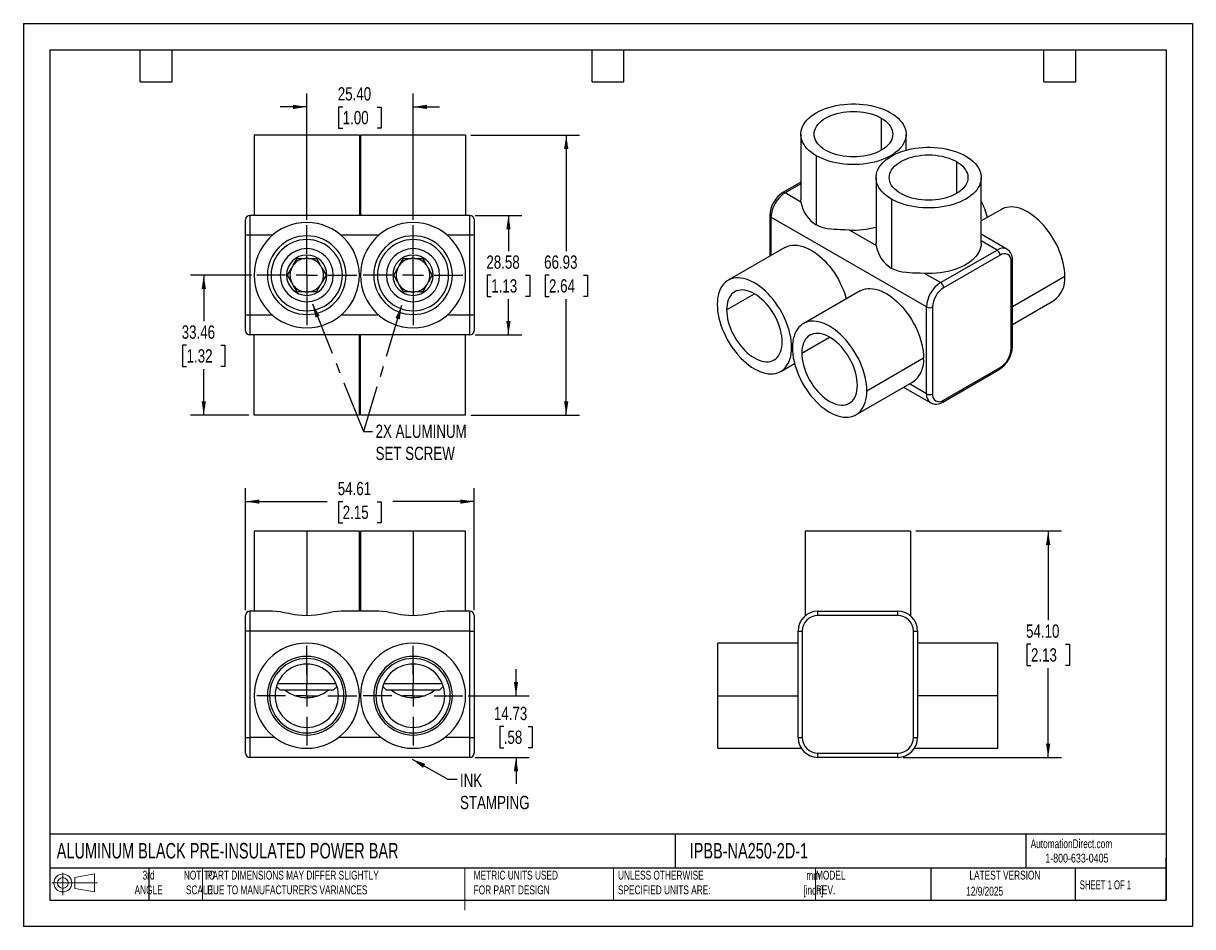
# Model space of a CAD drawing. Header units: millimetres. Extents: x 0 to 279, y 0 to 216.
import ezdxf

# ---------------------------------------------------------------- set-up
doc = ezdxf.new("R2010")
doc.units = ezdxf.units.MM
doc.linetypes.add('CENTERX2', pattern=[20.32, 12.7, -2.54, 2.54, -2.54])
doc.layers.add('CENTER', color=40, linetype='CENTERX2')
doc.layers.add('SLD-DEFPOINTS', color=7, linetype='Continuous')
doc.layers.add('DIMENSIONS', color=140, linetype='Continuous', lineweight=25)
doc.layers.add('TEXT', color=140, linetype='Continuous', lineweight=25)
doc.styles.add('SLDTEXTSTYLE0', font='TXT', dxfattribs={"width": 0.7})
doc.styles.add('SLDTEXTSTYLE1', font='TXT', dxfattribs={"width": 0.65})
doc.styles.add('SLDTEXTSTYLE2', font='TXT', dxfattribs={"width": 0.75})
doc.dimstyles.new('SLDDIMSTYLE0', dxfattribs={"dimtxt": 3.175, "dimasz": 3.302, "dimexe": 0, "dimexo": 0.0625, "dimgap": 0.79375, "dimtad": 0, "dimtih": 1, "dimtoh": 1, "dimrnd": 1e-09, "dimzin": 12, "dimdsep": 46, "dimtxsty": 'SLDTEXTSTYLE2', "dimsah": 1, "dimcen": 0.09, "dimadec": 0, "dimazin": 3, "dimtfac": 1, "dimtmove": 0, "dimatfit": 0, "dimfxl": 0, "dimfrac": 2, "dimtolj": 1, "dimtzin": 12, "dimarcsym": 0})
doc.dimstyles.new('SLDDIMSTYLE1', dxfattribs={"dimtxt": 3.175, "dimasz": 3.302, "dimexe": 0, "dimexo": 0.0625, "dimgap": 0.79375, "dimtad": 0, "dimtih": 1, "dimtoh": 1, "dimrnd": 1e-09, "dimzin": 12, "dimdsep": 46, "dimtxsty": 'SLDTEXTSTYLE2', "dimsah": 1, "dimcen": 0.09, "dimadec": 0, "dimazin": 3, "dimtfac": 1, "dimtofl": 0, "dimtmove": 0, "dimatfit": 3, "dimfxl": 0, "dimfrac": 2, "dimtolj": 1, "dimtzin": 12, "dimarcsym": 0})
doc.dimstyles.new('SLDDIMSTYLE2', dxfattribs={"dimtxt": 0.18, "dimasz": 3.302, "dimexe": 0, "dimexo": 0.0625, "dimgap": 0, "dimtad": 0, "dimtih": 1, "dimtoh": 1, "dimdec": 0, "dimrnd": 1e-09, "dimzin": 0, "dimdsep": 46, "dimtxsty": 'Standard', "dimsah": 1, "dimcen": 0.09, "dimadec": 0, "dimazin": 0, "dimtfac": 3.302, "dimtdec": 0, "dimtofl": 0, "dimtmove": 0, "dimatfit": 3, "dimfxl": 0, "dimfrac": 2, "dimtolj": 1, "dimtzin": 0, "dimarcsym": 0})
doc.dimstyles.new('SLDDIMSTYLE3', dxfattribs={"dimtxt": 3.175, "dimasz": 3.302, "dimexe": 0, "dimexo": 0.0625, "dimgap": 0.79375, "dimtad": 0, "dimtih": 1, "dimtoh": 1, "dimrnd": 1e-09, "dimzin": 4, "dimdsep": 46, "dimtxsty": 'SLDTEXTSTYLE2', "dimsah": 1, "dimcen": 0.09, "dimadec": 0, "dimazin": 1, "dimtfac": 1, "dimtmove": 0, "dimatfit": 0, "dimfxl": 0, "dimfrac": 2, "dimtolj": 1, "dimtzin": 12, "dimarcsym": 0})
doc.dimstyles.new('SLDDIMSTYLE4', dxfattribs={"dimtxt": 3.175, "dimasz": 3.302, "dimexe": 0, "dimexo": 0.0625, "dimgap": 0.79375, "dimtad": 0, "dimtih": 1, "dimtoh": 1, "dimrnd": 1e-09, "dimzin": 4, "dimdsep": 46, "dimtxsty": 'SLDTEXTSTYLE2', "dimsah": 1, "dimcen": 0.09, "dimadec": 0, "dimazin": 1, "dimtfac": 1, "dimtofl": 0, "dimtmove": 0, "dimatfit": 3, "dimfxl": 0, "dimfrac": 2, "dimtolj": 1, "dimtzin": 12, "dimarcsym": 0})

# ---------------------------------------------------------------- blocks, each defined once
blk = doc.blocks.new('Block11')
at = {"color": 7, "linetype": 'Continuous', "lineweight": 18}
for p, q in [((0, 2.88), (10.87, 2.88)), ((2.59, 5.31), (2.59, 0)), ((5.48, 4.17), (10.18, 5.03)), ((5.48, 1.6), (5.48, 4.17)), ((10.18, 5.03), (10.18, 0.73)), ((5.48, 1.6), (10.18, 0.73))]:
    blk.add_line(p, q, dxfattribs=at)
for radius in [2.15, 1.29]:
    blk.add_circle((2.59, 2.88), radius, dxfattribs=at)
blk = doc.blocks.new('Block12')
at = {"layer": 'SLD-DEFPOINTS'}
blk.add_blockref('Block11', (0, 0), dxfattribs=at)
blk = doc.blocks.new('_D')
at = {"layer": 'DIMENSIONS'}
for p, q in [((117.72, 55.2), (117.72, 61.55)), ((106.32, 55.2), (120.89, 55.2)), ((114.79, 47.81), (113.82, 47.81)), ((113.82, 47.81), (113.82, 42.77)), ((120.65, 47.81), (121.62, 47.81)), ((121.62, 47.81), (121.62, 42.77)), ((113.82, 42.77), (114.79, 42.77)), ((121.62, 42.77), (120.65, 42.77)), ((107.97, 40.46), (120.89, 40.46)), ((117.72, 40.46), (117.72, 34.11))]:
    blk.add_line(p, q, dxfattribs=at)
for points in [[(117.72, 55.2), (118.23, 58.5), (117.21, 58.5)], [(117.72, 40.46), (117.21, 37.16), (118.23, 37.16)]]:
    blk.add_solid(points, dxfattribs=at)
at = {"layer": 'DIMENSIONS', "char_height": 3.175, "attachment_point": 1, "style": 'SLDTEXTSTYLE2'}
for s, insert in [('14.73', (112.44, 52.54)), ('.58', (114.79, 46.86))]:
    blk.add_mtext(s, dxfattribs=dict(at, insert=insert))
blk = doc.blocks.new('_D_1')
at = {"layer": 'DIMENSIONS'}
for p, q in [((53.11, 75.64), (53.11, 104.77)), ((107.72, 75.64), (107.72, 104.77)), ((53.11, 101.6), (72.56, 101.6)), ((76.31, 101.57), (75.34, 101.57)), ((75.34, 101.57), (75.34, 96.53)), ((84.52, 101.57), (85.49, 101.57)), ((85.49, 101.57), (85.49, 96.53)), ((107.72, 101.6), (88.27, 101.6)), ((75.34, 96.53), (76.31, 96.53)), ((85.49, 96.53), (84.52, 96.53))]:
    blk.add_line(p, q, dxfattribs=at)
for points in [[(53.11, 101.6), (56.41, 101.09), (56.41, 102.1)], [(107.72, 101.6), (104.42, 102.1), (104.42, 101.09)]]:
    blk.add_solid(points, dxfattribs=at)
at = {"layer": 'DIMENSIONS', "char_height": 3.175, "attachment_point": 1, "style": 'SLDTEXTSTYLE2'}
for s, insert in [('54.61', (75.13, 106.31)), ('2.15', (76.31, 100.62))]:
    blk.add_mtext(s, dxfattribs=dict(at, insert=insert))
blk = doc.blocks.new('SW_CENTERMARKSYMBOL_0')
at = {"layer": 'CENTER', "color": 0}
for p, q in [((0, 5.08), (0, 11.938)), ((-5.08, 0), (-11.938, 0)), ((0, 0), (-2.54, 0)), ((0, 0), (0, 2.54)), ((0, 0), (0, -2.54)), ((0, 0), (2.54, 0)), ((5.08, 0), (11.938, 0)), ((0, -5.08), (0, -11.938))]:
    blk.add_line(p, q, dxfattribs=at)
blk = doc.blocks.new('SW_CENTERMARKSYMBOL_1')
at = {"layer": 'CENTER', "color": 0}
for p, q in [((0, 5.08), (0, 11.938)), ((-5.08, 0), (-11.938, 0)), ((0, 0), (-2.54, 0)), ((0, 0), (0, 2.54)), ((0, 0), (0, -2.54)), ((0, 0), (2.54, 0)), ((5.08, 0), (11.938, 0)), ((0, -5.08), (0, -11.938))]:
    blk.add_line(p, q, dxfattribs=at)
blk = doc.blocks.new('_D_2')
at = {"layer": 'DIMENSIONS'}
for p, q in [((107.97, 170), (119.09, 170)), ((115.91, 170), (115.91, 161.43)), ((111.81, 155.69), (110.84, 155.69)), ((110.84, 155.69), (110.84, 150.65)), ((120.02, 155.69), (120.99, 155.69)), ((120.99, 155.69), (120.99, 150.65)), ((110.84, 150.65), (111.81, 150.65)), ((115.91, 141.43), (115.91, 150.01)), ((120.99, 150.65), (120.02, 150.65)), ((107.97, 141.43), (119.09, 141.43))]:
    blk.add_line(p, q, dxfattribs=at)
for points in [[(115.91, 170), (115.41, 166.7), (116.42, 166.7)], [(115.91, 141.43), (116.42, 144.73), (115.41, 144.73)]]:
    blk.add_solid(points, dxfattribs=at)
at = {"layer": 'DIMENSIONS', "char_height": 3.175, "attachment_point": 1, "style": 'SLDTEXTSTYLE2'}
for s, insert in [('28.58', (110.64, 160.43)), ('1.13', (111.81, 154.74))]:
    blk.add_mtext(s, dxfattribs=dict(at, insert=insert))
blk = doc.blocks.new('_D_3')
at = {"layer": 'DIMENSIONS'}
for p, q in [((67.71, 168.92), (67.71, 199.11)), ((93.11, 168.92), (93.11, 199.11)), ((67.71, 195.94), (61.36, 195.94)), ((76.31, 195.91), (75.34, 195.91)), ((75.34, 195.91), (75.34, 190.87)), ((84.52, 195.91), (85.49, 195.91)), ((85.49, 195.91), (85.49, 190.87)), ((93.11, 195.94), (99.46, 195.94)), ((75.34, 190.87), (76.31, 190.87)), ((85.49, 190.87), (84.52, 190.87))]:
    blk.add_line(p, q, dxfattribs=at)
for points in [[(67.71, 195.94), (64.41, 196.45), (64.41, 195.43)], [(93.11, 195.94), (96.42, 195.43), (96.42, 196.45)]]:
    blk.add_solid(points, dxfattribs=at)
at = {"layer": 'DIMENSIONS', "char_height": 3.175, "attachment_point": 1, "style": 'SLDTEXTSTYLE2'}
for s, insert in [('25.40', (75.13, 200.65)), ('1.00', (76.31, 194.97))]:
    blk.add_mtext(s, dxfattribs=dict(at, insert=insert))
blk = doc.blocks.new('_D_4')
at = {"layer": 'DIMENSIONS'}
for p, q in [((54.51, 155.72), (39.93, 155.72)), ((43.11, 155.72), (43.11, 144.69)), ((39, 138.96), (38.04, 138.96)), ((38.04, 138.96), (38.04, 133.92)), ((47.21, 138.96), (48.18, 138.96)), ((48.18, 138.96), (48.18, 133.92)), ((38.04, 133.92), (39, 133.92)), ((43.11, 122.25), (43.11, 133.27)), ((48.18, 133.92), (47.21, 133.92)), ((53.87, 122.25), (39.93, 122.25))]:
    blk.add_line(p, q, dxfattribs=at)
for points in [[(43.11, 155.72), (42.6, 152.41), (43.62, 152.41)], [(43.11, 122.25), (43.62, 125.55), (42.6, 125.55)]]:
    blk.add_solid(points, dxfattribs=at)
at = {"layer": 'DIMENSIONS', "char_height": 3.175, "attachment_point": 1, "style": 'SLDTEXTSTYLE2'}
for s, insert in [('33.46', (37.83, 143.7)), ('1.32', (39, 138.01))]:
    blk.add_mtext(s, dxfattribs=dict(at, insert=insert))
blk = doc.blocks.new('_D_5')
at = {"layer": 'DIMENSIONS'}
for p, q in [((106.96, 189.18), (132.89, 189.18)), ((129.72, 189.18), (129.72, 161.43)), ((125.61, 155.69), (124.65, 155.69)), ((124.65, 155.69), (124.65, 150.65)), ((133.82, 155.69), (134.79, 155.69)), ((134.79, 155.69), (134.79, 150.65)), ((124.65, 150.65), (125.61, 150.65)), ((129.72, 122.25), (129.72, 150.01)), ((134.79, 150.65), (133.82, 150.65)), ((106.96, 122.25), (132.89, 122.25))]:
    blk.add_line(p, q, dxfattribs=at)
for points in [[(129.72, 189.18), (129.21, 185.88), (130.23, 185.88)], [(129.72, 122.25), (130.23, 125.55), (129.21, 125.55)]]:
    blk.add_solid(points, dxfattribs=at)
at = {"layer": 'DIMENSIONS', "char_height": 3.175, "attachment_point": 1, "style": 'SLDTEXTSTYLE2'}
for s, insert in [('66.93', (124.44, 160.43)), ('2.64', (125.61, 154.74))]:
    blk.add_mtext(s, dxfattribs=dict(at, insert=insert))
blk = doc.blocks.new('SW_CENTERMARKSYMBOL_2')
at = {"layer": 'CENTER', "color": 0}
for p, q in [((0, 5.08), (0, 11.938)), ((-5.08, 0), (-11.938, 0)), ((0, 0), (-2.54, 0)), ((0, 0), (0, 2.54)), ((0, 0), (0, -2.54)), ((0, 0), (2.54, 0)), ((5.08, 0), (11.938, 0)), ((0, -5.08), (0, -11.938))]:
    blk.add_line(p, q, dxfattribs=at)
blk = doc.blocks.new('SW_CENTERMARKSYMBOL_3')
at = {"layer": 'CENTER', "color": 0}
for p, q in [((0, 5.08), (0, 11.938)), ((-5.08, 0), (-11.938, 0)), ((0, 0), (-2.54, 0)), ((0, 0), (0, 2.54)), ((0, 0), (0, -2.54)), ((0, 0), (2.54, 0)), ((5.08, 0), (11.938, 0)), ((0, -5.08), (0, -11.938))]:
    blk.add_line(p, q, dxfattribs=at)
blk = doc.blocks.new('_D_6')
at = {"layer": 'DIMENSIONS'}
for p, q in [((213.25, 94.57), (248.06, 94.57)), ((244.88, 94.57), (244.88, 73.23)), ((240.78, 67.49), (239.81, 67.49)), ((239.81, 67.49), (239.81, 62.45)), ((248.99, 67.49), (249.95, 67.49)), ((249.95, 67.49), (249.95, 62.45)), ((239.81, 62.45), (240.78, 62.45)), ((244.88, 40.46), (244.88, 61.81)), ((249.95, 62.45), (248.99, 62.45)), ((210.21, 40.46), (248.06, 40.46))]:
    blk.add_line(p, q, dxfattribs=at)
for points in [[(244.88, 94.57), (244.37, 91.26), (245.39, 91.26)], [(244.88, 40.46), (245.39, 43.77), (244.37, 43.77)]]:
    blk.add_solid(points, dxfattribs=at)
at = {"layer": 'DIMENSIONS', "char_height": 3.175, "attachment_point": 1, "style": 'SLDTEXTSTYLE2'}
for s, insert in [('54.10', (239.6, 72.23)), ('2.13', (240.78, 66.54))]:
    blk.add_mtext(s, dxfattribs=dict(at, insert=insert))

msp = doc.modelspace()

# ---------------------------------------------------------------- linework, layer by layer
at = {"color": 7, "linetype": 'Continuous'}
for p, q in [((0.002, 215.903), (0.002, 0.003)), ((0.002, 215.903), (279.402, 215.903)), ((279.402, 215.903), (279.402, 0.003)), ((279.402, 0.003), (0.002, 0.003))]:
    msp.add_line(p, q, dxfattribs=at)
for p, q in [((205.003, 193.242), (205.003, 185.57)), ((55.14, 189.181), (55.14, 170.004)), ((80.286, 189.181), (55.14, 189.181)), ((80.286, 189.181), (80.286, 170.004)), ((80.54, 189.181), (80.54, 170.004)), ((105.686, 189.181), (80.54, 189.181)), ((105.686, 189.181), (105.686, 170.004)), ((185.785, 189.406), (185.785, 173.747)), ((210.931, 185.596), (210.931, 189.406)), ((189.467, 184.274), (189.467, 167.72)), ((222.964, 182.874), (222.964, 175.201)), ((203.745, 179.038), (203.745, 163.379)), ((228.891, 163.379), (228.891, 179.038)), ((185.785, 177.927), (181.497, 175.451)), ((185.785, 177.583), (182.005, 175.401)), ((185.821, 173.198), (182.005, 175.401)), ((207.428, 173.905), (207.428, 157.351)), ((233.695, 171.44), (228.891, 168.666)), ((53.108, 165.254), (53.108, 168.988)), ((54.124, 170.004), (54.124, 165.254)), ((106.702, 170.004), (54.124, 170.004)), ((106.702, 165.254), (106.702, 170.004)), ((107.718, 168.988), (107.718, 165.254)), ((178.348, 169.999), (178.348, 160.225)), ((215.824, 148.121), (178.646, 169.584)), ((178.646, 169.584), (178.646, 160.397)), ((54.124, 165.254), (53.108, 165.254)), ((53.108, 146.179), (53.108, 165.254)), ((54.124, 165.254), (54.124, 146.179)), ((59.521, 165.254), (54.124, 165.254)), ((84.921, 165.254), (75.905, 165.254)), ((106.702, 165.254), (101.305, 165.254)), ((106.702, 146.179), (106.702, 165.254)), ((107.718, 165.254), (106.702, 165.254)), ((107.718, 165.254), (107.718, 146.179)), ((203.781, 162.83), (197.406, 166.51)), ((235.046, 161.96), (228.891, 165.513)), ((67.713, 163.146), (67.713, 164.225)), ((67.713, 162.066), (67.713, 163.146)), ((93.113, 163.146), (93.113, 164.225)), ((93.113, 162.066), (93.113, 163.146)), ((181.969, 162.316), (168.409, 154.487)), ((232.671, 161.725), (228.891, 163.907)), ((64.485, 158.101), (65.411, 159.704)), ((65.411, 159.704), (67.262, 159.704)), ((67.713, 159.73), (67.713, 160.536)), ((67.713, 155.716), (67.713, 159.73)), ((68.164, 159.704), (70.016, 159.704)), ((70.016, 159.704), (70.941, 158.101)), ((89.885, 158.101), (90.811, 159.704)), ((90.811, 159.704), (92.662, 159.704)), ((93.113, 159.73), (93.113, 160.536)), ((93.113, 155.716), (93.113, 159.73)), ((93.564, 159.704), (95.416, 159.704)), ((95.416, 159.704), (96.341, 158.101)), ((219.183, 153.939), (232.671, 161.725)), ((233.39, 160.481), (219.901, 152.694)), ((236.327, 138.61), (236.327, 159.371)), ((63.108, 155.716), (64.034, 157.32)), ((71.392, 157.32), (72.318, 155.716)), ((88.508, 155.716), (89.434, 157.32)), ((96.792, 157.32), (97.718, 155.716)), ((236.03, 138.195), (236.03, 158.956)), ((64.034, 154.113), (63.108, 155.716)), ((67.713, 155.716), (67.713, 151.703)), ((72.318, 155.716), (71.392, 154.113)), ((89.434, 154.113), (88.508, 155.716)), ((93.113, 155.716), (93.113, 151.703)), ((97.718, 155.716), (96.792, 154.113)), ((219.183, 153.939), (215.367, 156.141)), ((248.872, 155.419), (236.327, 148.177)), ((65.411, 151.729), (64.485, 153.332)), ((67.262, 151.729), (65.411, 151.729)), ((67.713, 151.703), (67.713, 150.897)), ((70.016, 151.729), (68.164, 151.729)), ((70.941, 153.332), (70.016, 151.729)), ((90.811, 151.729), (89.885, 153.332)), ((92.662, 151.729), (90.811, 151.729)), ((93.113, 151.703), (93.113, 150.897)), ((95.416, 151.729), (93.564, 151.729)), ((96.341, 153.332), (95.416, 151.729)), ((168.049, 147.435), (174.696, 151.272)), ((199.929, 151.947), (186.369, 144.119)), ((67.713, 149.366), (67.713, 148.287)), ((67.713, 148.287), (67.713, 147.207)), ((93.113, 149.366), (93.113, 148.287)), ((93.113, 148.287), (93.113, 147.207)), ((215.824, 127.36), (215.824, 148.121)), ((217.261, 148.121), (217.261, 127.36)), ((236.327, 143.924), (246.267, 149.662)), ((54.124, 146.179), (53.108, 146.179)), ((53.108, 142.445), (53.108, 146.179)), ((59.521, 146.179), (54.124, 146.179)), ((54.124, 146.179), (54.124, 141.429)), ((84.921, 146.179), (75.905, 146.179)), ((106.702, 146.179), (101.305, 146.179)), ((106.702, 141.429), (106.702, 146.179)), ((107.718, 146.179), (106.702, 146.179)), ((107.718, 146.179), (107.718, 142.445)), ((106.702, 141.429), (54.124, 141.429)), ((55.14, 122.252), (55.14, 141.429)), ((80.286, 122.252), (80.286, 141.429)), ((80.54, 122.252), (80.54, 141.429)), ((105.686, 122.252), (105.686, 141.429)), ((186.01, 137.066), (192.656, 140.903)), ((183.585, 138.466), (183.767, 138.571)), ((180.981, 132.71), (184.281, 134.615)), ((201.546, 128.098), (215.106, 135.926)), ((219.691, 125.371), (233.179, 133.157)), ((219.901, 125.836), (233.39, 133.622)), ((198.941, 122.341), (212.501, 130.169)), ((210.338, 128.921), (216.808, 125.186)), ((215.824, 127.36), (211.73, 129.724)), ((80.286, 122.252), (55.14, 122.252)), ((105.686, 122.252), (80.54, 122.252)), ((55.14, 94.567), (55.14, 75.39)), ((67.713, 94.567), (55.14, 94.567)), ((67.713, 94.567), (67.713, 74.293)), ((80.286, 94.567), (67.713, 94.567)), ((80.286, 75.39), (80.286, 94.567)), ((80.54, 94.567), (80.54, 75.39)), ((93.113, 94.567), (80.54, 94.567)), ((93.113, 94.567), (93.113, 74.293)), ((105.686, 94.567), (93.113, 94.567)), ((105.686, 75.39), (105.686, 94.567)), ((186.832, 94.567), (186.832, 74.293)), ((211.978, 94.567), (186.832, 94.567)), ((211.978, 94.567), (211.978, 74.293)), ((53.108, 70.64), (53.108, 74.374)), ((54.124, 75.39), (54.124, 70.64)), ((59.521, 75.39), (54.124, 75.39)), ((84.921, 75.39), (75.905, 75.39)), ((106.702, 75.39), (101.305, 75.39)), ((106.702, 70.64), (106.702, 75.39)), ((107.718, 74.374), (107.718, 70.64)), ((189.867, 74.374), (189.867, 75.39)), ((189.867, 75.39), (208.943, 75.39)), ((208.943, 74.374), (189.867, 74.374)), ((208.943, 74.374), (208.943, 75.39)), ((54.124, 70.64), (53.108, 70.64)), ((53.108, 45.214), (53.108, 70.64)), ((54.124, 70.64), (54.124, 45.214)), ((106.702, 70.64), (54.124, 70.64)), ((106.702, 45.214), (106.702, 70.64)), ((106.702, 70.64), (107.718, 70.64)), ((107.718, 70.64), (107.718, 45.214)), ((185.117, 70.64), (186.133, 70.64)), ((185.117, 45.214), (185.117, 70.64)), ((186.133, 70.64), (186.133, 45.214)), ((212.676, 70.64), (213.692, 70.64)), ((212.676, 45.214), (212.676, 70.64)), ((213.692, 70.64), (213.692, 45.214)), ((185.117, 67.77), (165.94, 67.77)), ((165.94, 55.197), (165.94, 67.77)), ((232.869, 67.77), (213.692, 67.77)), ((232.869, 55.197), (232.869, 67.77)), ((67.713, 62.766), (67.713, 58.105)), ((93.113, 62.766), (93.113, 58.105)), ((60.474, 57.407), (61.363, 56.517)), ((60.725, 58.105), (67.713, 58.105)), ((67.713, 56.517), (61.363, 56.517)), ((67.713, 58.105), (74.701, 58.105)), ((67.713, 56.517), (67.713, 58.105)), ((74.063, 56.517), (67.713, 56.517)), ((74.063, 56.517), (74.953, 57.407)), ((85.874, 57.407), (86.763, 56.517)), ((86.125, 58.105), (93.113, 58.105)), ((93.113, 56.517), (86.763, 56.517)), ((93.113, 58.105), (100.101, 58.105)), ((93.113, 56.517), (93.113, 58.105)), ((99.463, 56.517), (93.113, 56.517)), ((99.463, 56.517), (100.353, 57.407)), ((60.144, 55.197), (58.823, 55.197)), ((75.282, 55.197), (76.603, 55.197)), ((85.544, 55.197), (84.223, 55.197)), ((100.682, 55.197), (102.003, 55.197)), ((165.94, 42.624), (165.94, 55.197)), ((165.94, 55.197), (185.117, 55.197)), ((232.869, 55.197), (213.692, 55.197)), ((232.869, 42.624), (232.869, 55.197)), ((53.108, 41.481), (53.108, 45.214)), ((53.108, 45.214), (54.124, 45.214)), ((54.124, 45.214), (54.124, 40.465)), ((60.069, 45.214), (54.124, 45.214)), ((85.469, 45.214), (75.358, 45.214)), ((106.702, 45.214), (100.758, 45.214)), ((106.702, 40.465), (106.702, 45.214)), ((106.702, 45.214), (107.718, 45.214)), ((107.718, 45.214), (107.718, 41.481)), ((185.117, 45.214), (186.133, 45.214)), ((212.676, 45.214), (213.692, 45.214)), ((165.94, 42.624), (185.886, 42.624)), ((212.924, 42.624), (232.869, 42.624)), ((106.702, 40.465), (54.124, 40.465)), ((189.867, 41.481), (208.943, 41.481)), ((189.867, 40.465), (189.867, 41.481)), ((208.943, 40.465), (189.867, 40.465)), ((208.943, 40.465), (208.943, 41.481))]:
    msp.add_line(p, q)
at = {"color": 140, "linetype": 'Continuous', "lineweight": 18}
for p, q in [((42.837, 13.97), (42.837, 6.35)), ((105.484, 13.97), (105.484, 6.35)), ((105.484, 11.592), (105.484, 3.972)), ((140.998, 13.97), (140.998, 6.35)), ((189.301, 13.97), (189.301, 6.35))]:
    msp.add_line(p, q, dxfattribs=at)
at = {"flags": 128}
for points in [[(189.467, 184.274), (188.828, 184.672), (188.241, 185.096), (187.712, 185.544), (187.242, 186.015), (186.834, 186.504), (186.49, 187.009), (186.213, 187.528), (186.004, 188.057), (185.864, 188.593), (185.793, 189.135), (185.793, 189.678), (185.864, 190.219), (186.004, 190.756), (186.213, 191.285), (186.49, 191.803), (186.834, 192.309), (187.242, 192.798), (187.712, 193.268), (188.241, 193.716), (188.828, 194.141), (189.467, 194.538), (190.156, 194.908), (190.892, 195.246), (191.668, 195.552), (192.483, 195.823), (193.33, 196.059), (194.205, 196.257), (195.103, 196.417), (196.02, 196.538), (196.95, 196.619), (197.887, 196.659), (198.828, 196.659), (199.765, 196.619), (200.695, 196.538), (201.612, 196.417), (202.51, 196.257), (203.385, 196.059), (204.233, 195.823), (205.047, 195.552), (205.824, 195.246), (206.559, 194.908), (207.248, 194.538)], [(191.712, 185.57), (191.158, 185.919), (190.659, 186.294), (190.219, 186.693), (189.84, 187.113), (189.526, 187.551), (189.28, 188.002), (189.102, 188.464), (188.995, 188.933), (188.96, 189.406), (188.995, 189.879), (189.102, 190.348), (189.28, 190.81), (189.526, 191.262), (189.84, 191.699), (190.219, 192.119), (190.659, 192.518), (191.158, 192.893), (191.712, 193.242), (192.317, 193.562), (192.967, 193.85), (193.659, 194.105), (194.386, 194.323), (195.143, 194.504), (195.925, 194.647), (196.726, 194.749), (197.539, 194.811), (198.358, 194.831), (199.177, 194.811), (199.99, 194.749), (200.79, 194.647), (201.572, 194.504), (202.329, 194.323), (203.057, 194.105), (203.748, 193.85), (204.399, 193.562), (205.003, 193.242)], [(207.248, 194.538), (207.888, 194.141), (208.474, 193.716), (209.003, 193.268), (209.474, 192.798), (209.882, 192.309), (210.225, 191.803), (210.502, 191.285), (210.711, 190.756), (210.852, 190.219), (210.922, 189.678), (210.922, 189.135), (210.852, 188.593), (210.711, 188.057), (210.502, 187.528), (210.225, 187.009), (209.882, 186.504), (209.474, 186.015), (209.003, 185.544), (208.474, 185.096), (207.888, 184.672), (207.248, 184.274), (206.559, 183.905), (205.824, 183.566), (205.047, 183.26), (204.233, 182.989), (203.385, 182.753), (202.51, 182.555), (201.612, 182.395), (200.695, 182.274), (199.765, 182.194), (198.828, 182.153), (197.887, 182.153), (196.95, 182.194), (196.02, 182.274), (195.103, 182.395), (194.205, 182.555), (193.33, 182.753), (192.483, 182.989), (191.668, 183.26), (190.892, 183.566), (190.156, 183.905), (189.467, 184.274)], [(205.003, 193.242), (205.557, 192.893), (206.056, 192.518), (206.497, 192.119), (206.875, 191.699), (207.189, 191.262), (207.435, 190.81), (207.613, 190.348), (207.72, 189.879), (207.756, 189.406), (207.72, 188.933), (207.613, 188.464), (207.435, 188.002), (207.189, 187.551), (206.875, 187.113), (206.497, 186.693), (206.056, 186.294), (205.557, 185.919), (205.003, 185.57), (204.399, 185.25), (203.748, 184.962), (203.057, 184.708), (202.329, 184.489), (201.572, 184.308), (200.79, 184.166), (199.99, 184.063), (199.177, 184.001), (198.358, 183.981), (197.539, 184.001), (196.726, 184.063), (195.925, 184.166), (195.143, 184.308), (194.386, 184.489), (193.659, 184.708), (192.967, 184.962), (192.317, 185.25), (191.712, 185.57)], [(207.428, 173.905), (206.788, 174.303), (206.202, 174.728), (205.672, 175.176), (205.202, 175.646), (204.794, 176.135), (204.451, 176.64), (204.174, 177.159), (203.964, 177.688), (203.824, 178.225), (203.754, 178.766), (203.754, 179.309), (203.824, 179.85), (203.964, 180.387), (204.174, 180.916), (204.451, 181.435), (204.794, 181.94), (205.202, 182.429), (205.672, 182.899), (206.202, 183.348), (206.788, 183.772), (207.428, 184.17), (208.117, 184.539), (208.852, 184.878), (209.629, 185.183), (210.443, 185.455), (211.29, 185.69), (212.166, 185.889), (213.064, 186.049), (213.981, 186.169), (214.91, 186.25), (215.848, 186.291), (216.788, 186.291), (217.726, 186.25), (218.656, 186.169), (219.572, 186.049), (220.471, 185.889), (221.346, 185.69), (222.193, 185.455), (223.007, 185.183), (223.784, 184.878), (224.519, 184.539), (225.209, 184.17)], [(209.673, 175.201), (209.119, 175.55), (208.62, 175.926), (208.179, 176.325), (207.801, 176.745), (207.487, 177.182), (207.24, 177.634), (207.063, 178.096), (206.956, 178.565), (206.92, 179.038), (206.956, 179.511), (207.063, 179.98), (207.24, 180.442), (207.487, 180.893), (207.801, 181.331), (208.179, 181.75), (208.62, 182.15), (209.119, 182.525), (209.673, 182.874), (210.277, 183.194), (210.928, 183.482), (211.619, 183.736), (212.346, 183.955), (213.104, 184.136), (213.886, 184.278), (214.686, 184.381), (215.499, 184.442), (216.318, 184.463), (217.137, 184.442), (217.95, 184.381), (218.751, 184.278), (219.532, 184.136), (220.29, 183.955), (221.017, 183.736), (221.709, 183.482), (222.359, 183.194), (222.964, 182.874)], [(225.209, 184.17), (225.848, 183.772), (226.434, 183.348), (226.964, 182.899), (227.434, 182.429), (227.842, 181.94), (228.186, 181.435), (228.463, 180.916), (228.672, 180.387), (228.812, 179.85), (228.882, 179.309), (228.882, 178.766), (228.812, 178.225), (228.672, 177.688), (228.463, 177.159), (228.186, 176.64), (227.842, 176.135), (227.434, 175.646), (226.964, 175.176), (226.434, 174.728), (225.848, 174.303), (225.209, 173.905), (224.519, 173.536), (223.784, 173.198), (223.007, 172.892), (222.193, 172.621), (221.346, 172.385), (220.471, 172.187), (219.572, 172.027), (218.656, 171.906), (217.726, 171.825), (216.788, 171.785), (215.848, 171.785), (214.91, 171.825), (213.981, 171.906), (213.064, 172.027), (212.166, 172.187), (211.29, 172.385), (210.443, 172.621), (209.629, 172.892), (208.852, 173.198), (208.117, 173.536), (207.428, 173.905)], [(222.964, 182.874), (223.517, 182.525), (224.017, 182.15), (224.457, 181.75), (224.836, 181.331), (225.149, 180.893), (225.396, 180.442), (225.573, 179.98), (225.68, 179.511), (225.716, 179.038), (225.68, 178.565), (225.573, 178.096), (225.396, 177.634), (225.149, 177.182), (224.836, 176.745), (224.457, 176.325), (224.017, 175.926), (223.517, 175.55), (222.964, 175.201), (222.359, 174.882), (221.709, 174.594), (221.017, 174.339), (220.29, 174.121), (219.532, 173.94), (218.751, 173.797), (217.95, 173.695), (217.137, 173.633), (216.318, 173.612), (215.499, 173.633), (214.686, 173.695), (213.886, 173.797), (213.104, 173.94), (212.346, 174.121), (211.619, 174.339), (210.928, 174.594), (210.277, 174.882), (209.673, 175.201)], [(185.821, 173.198), (185.785, 173.741), (185.785, 173.747)], [(248.872, 155.419), (248.847, 156.2), (248.772, 157.006), (248.649, 157.832), (248.477, 158.673), (248.257, 159.524), (247.991, 160.381), (247.68, 161.239), (247.327, 162.094), (246.932, 162.939), (246.498, 163.771), (246.028, 164.586), (245.524, 165.377), (244.989, 166.142), (244.426, 166.876), (243.839, 167.574), (243.229, 168.232), (242.602, 168.848), (241.959, 169.418), (241.306, 169.938), (240.645, 170.405), (239.981, 170.817), (239.317, 171.172), (238.656, 171.467), (238.003, 171.702), (237.361, 171.874), (236.733, 171.983), (236.124, 172.027), (235.536, 172.008), (234.973, 171.924), (234.438, 171.777), (233.934, 171.568), (233.695, 171.44)], [(197.406, 166.51), (196.308, 166.546), (195.199, 166.573), (194.481, 166.598), (193.785, 166.634), (193.108, 166.688), (192.068, 166.826), (191.119, 167.037), (190.254, 167.333), (189.467, 167.72)], [(181.969, 162.316), (182.208, 162.443), (182.712, 162.653), (183.247, 162.8), (183.81, 162.884), (184.397, 162.903), (185.007, 162.858), (185.634, 162.75), (186.277, 162.578), (186.93, 162.343), (187.59, 162.048), (188.255, 161.693), (188.919, 161.281), (189.58, 160.813), (190.233, 160.294), (190.875, 159.724), (191.503, 159.108), (192.112, 158.45), (192.7, 157.751), (193.263, 157.018), (193.798, 156.253), (194.302, 155.462), (194.772, 154.647), (195.206, 153.815), (195.6, 152.969), (195.954, 152.115), (196.265, 151.257), (196.531, 150.4), (196.629, 150.042)], [(203.781, 162.83), (203.745, 163.373), (203.745, 163.379)], [(228.891, 163.379), (228.857, 162.842), (228.752, 162.302), (228.578, 161.768), (228.335, 161.243), (228.024, 160.73), (227.648, 160.232), (227.208, 159.752), (226.708, 159.291), (226.149, 158.854), (225.535, 158.442), (224.87, 158.058), (224.156, 157.704), (223.399, 157.381), (222.602, 157.092), (221.769, 156.838), (220.906, 156.621), (220.018, 156.442), (219.108, 156.302), (218.183, 156.201), (217.248, 156.141), (216.307, 156.121), (215.367, 156.141)], [(215.367, 156.141), (214.269, 156.177), (213.159, 156.205), (212.442, 156.229), (211.745, 156.266), (211.069, 156.32), (210.029, 156.457), (209.08, 156.669), (208.215, 156.965), (207.428, 157.351)], [(183.585, 138.466), (183.56, 139.248), (183.486, 140.054), (183.362, 140.879), (183.19, 141.72), (182.971, 142.572), (182.705, 143.429), (182.394, 144.287), (182.04, 145.141), (181.645, 145.987), (181.212, 146.819), (180.742, 147.633), (180.238, 148.425), (179.703, 149.19), (179.14, 149.923), (178.552, 150.621), (177.943, 151.28), (177.315, 151.896), (176.673, 152.465), (176.02, 152.985), (175.359, 153.453), (174.695, 153.865), (174.03, 154.22), (173.37, 154.515), (172.716, 154.75), (172.074, 154.922), (171.447, 155.03), (170.837, 155.075), (170.249, 155.056), (169.686, 154.972), (169.152, 154.825), (168.648, 154.615), (168.177, 154.344), (167.744, 154.012), (167.349, 153.622), (166.995, 153.176), (166.685, 152.677), (166.419, 152.127), (166.199, 151.529), (166.027, 150.887), (165.903, 150.204), (165.829, 149.484), (165.804, 148.731)], [(181.34, 139.762), (181.315, 140.446), (181.239, 141.153), (181.114, 141.879), (180.939, 142.618), (180.717, 143.365), (180.45, 144.113), (180.138, 144.858), (179.785, 145.592), (179.394, 146.312), (178.966, 147.011), (178.506, 147.684), (178.017, 148.326), (177.503, 148.932), (176.968, 149.498), (176.415, 150.018), (175.849, 150.49), (175.274, 150.909), (174.695, 151.272), (174.115, 151.578), (173.541, 151.822), (172.975, 152.004), (172.422, 152.122), (171.886, 152.175), (171.372, 152.162), (170.883, 152.085), (170.423, 151.943), (169.996, 151.737), (169.604, 151.47), (169.251, 151.143), (168.94, 150.758), (168.672, 150.319), (168.45, 149.828), (168.276, 149.29), (168.15, 148.709), (168.075, 148.089), (168.049, 147.435)], [(199.929, 151.947), (200.168, 152.075), (200.672, 152.285), (201.207, 152.432), (201.77, 152.515), (202.358, 152.535), (202.967, 152.49), (203.595, 152.381), (204.237, 152.209), (204.89, 151.975), (205.551, 151.68), (206.215, 151.325), (206.88, 150.912), (207.54, 150.445), (208.194, 149.925), (208.836, 149.356), (209.463, 148.74), (210.073, 148.081), (210.661, 147.383), (211.224, 146.65), (211.758, 145.885), (212.262, 145.093), (212.733, 144.279), (213.166, 143.447), (213.561, 142.601), (213.915, 141.747), (214.225, 140.889), (214.491, 140.031), (214.711, 139.18), (214.883, 138.339), (215.006, 137.513), (215.081, 136.708), (215.106, 135.926)], [(165.804, 148.731), (165.829, 147.949), (165.903, 147.143), (166.027, 146.318), (166.199, 145.477), (166.419, 144.625), (166.685, 143.768), (166.995, 142.91), (167.349, 142.056), (167.744, 141.21), (168.177, 140.378), (168.648, 139.564), (169.152, 138.772), (169.686, 138.007), (170.249, 137.274), (170.837, 136.576), (171.447, 135.917), (172.074, 135.301), (172.716, 134.732), (173.37, 134.212), (174.03, 133.744), (174.695, 133.332), (175.359, 132.977), (176.02, 132.682), (176.673, 132.448), (177.315, 132.276), (177.943, 132.167), (178.552, 132.122), (179.14, 132.141), (179.703, 132.225), (180.238, 132.372), (180.742, 132.582), (181.212, 132.853), (181.645, 133.185), (182.04, 133.575), (182.394, 134.021), (182.705, 134.52), (182.971, 135.07), (183.19, 135.668), (183.362, 136.31), (183.486, 136.993), (183.56, 137.713), (183.585, 138.466)], [(168.049, 147.435), (168.075, 146.751), (168.15, 146.044), (168.276, 145.318), (168.45, 144.579), (168.672, 143.832), (168.94, 143.084), (169.251, 142.34), (169.604, 141.605), (169.996, 140.885), (170.423, 140.186), (170.883, 139.513), (171.372, 138.871), (171.886, 138.265), (172.422, 137.7), (172.975, 137.179), (173.541, 136.707), (174.115, 136.288), (174.695, 135.925), (175.274, 135.62), (175.849, 135.375), (176.415, 135.193), (176.968, 135.075), (177.503, 135.022), (178.017, 135.035), (178.506, 135.112), (178.966, 135.254), (179.394, 135.46), (179.785, 135.727), (180.138, 136.055), (180.45, 136.439), (180.717, 136.879), (180.939, 137.369), (181.114, 137.907), (181.239, 138.488), (181.315, 139.108), (181.34, 139.762)], [(201.546, 128.098), (201.521, 128.879), (201.446, 129.685), (201.323, 130.511), (201.151, 131.352), (200.931, 132.203), (200.665, 133.06), (200.355, 133.919), (200.001, 134.773), (199.606, 135.619), (199.172, 136.451), (198.702, 137.265), (198.198, 138.057), (197.663, 138.821), (197.1, 139.555), (196.513, 140.253), (195.903, 140.912), (195.276, 141.528), (194.633, 142.097), (193.98, 142.617), (193.32, 143.084), (192.655, 143.497), (191.991, 143.851), (191.33, 144.147), (190.677, 144.381), (190.035, 144.553), (189.407, 144.662), (188.798, 144.707), (188.21, 144.687), (187.647, 144.604), (187.112, 144.457), (186.608, 144.247), (186.138, 143.975), (185.704, 143.644), (185.31, 143.254), (184.956, 142.808), (184.645, 142.309), (184.379, 141.758), (184.16, 141.161), (183.988, 140.518), (183.864, 139.835), (183.79, 139.115), (183.765, 138.363)], [(199.301, 129.394), (199.275, 130.077), (199.2, 130.785), (199.074, 131.511), (198.9, 132.25), (198.678, 132.996), (198.41, 133.745), (198.099, 134.489), (197.746, 135.224), (197.354, 135.944), (196.927, 136.643), (196.467, 137.316), (195.978, 137.958), (195.464, 138.564), (194.928, 139.129), (194.375, 139.65), (193.809, 140.121), (193.234, 140.54), (192.655, 140.904), (192.076, 141.209), (191.501, 141.454), (190.935, 141.635), (190.382, 141.753), (189.847, 141.806), (189.332, 141.794), (188.844, 141.717), (188.384, 141.575), (187.956, 141.369), (187.564, 141.102), (187.212, 140.774), (186.9, 140.389), (186.632, 139.95), (186.411, 139.46), (186.236, 138.922), (186.111, 138.341), (186.035, 137.721), (186.01, 137.066)], [(183.765, 138.363), (183.79, 137.581), (183.864, 136.775), (183.988, 135.949), (184.16, 135.108), (184.379, 134.257), (184.645, 133.4), (184.956, 132.542), (185.31, 131.687), (185.704, 130.842), (186.138, 130.01), (186.608, 129.195), (187.112, 128.404), (187.647, 127.639), (188.21, 126.905), (188.798, 126.207), (189.407, 125.549), (190.035, 124.933), (190.677, 124.363), (191.33, 123.843), (191.991, 123.376), (192.655, 122.964), (193.32, 122.609), (193.98, 122.314), (194.633, 122.079), (195.276, 121.907), (195.903, 121.798), (196.513, 121.754), (197.1, 121.773), (197.663, 121.857), (198.198, 122.004), (198.702, 122.214), (199.172, 122.485), (199.606, 122.817), (200.001, 123.206), (200.355, 123.652), (200.665, 124.152), (200.931, 124.702), (201.151, 125.3), (201.323, 125.942), (201.446, 126.625), (201.521, 127.345), (201.546, 128.098)], [(186.01, 137.066), (186.035, 136.383), (186.111, 135.676), (186.236, 134.95), (186.411, 134.211), (186.632, 133.464), (186.9, 132.716), (187.212, 131.971), (187.564, 131.236), (187.956, 130.517), (188.384, 129.818), (188.844, 129.145), (189.332, 128.503), (189.847, 127.897), (190.382, 127.331), (190.935, 126.811), (191.501, 126.339), (192.076, 125.92), (192.655, 125.556), (193.234, 125.251), (193.809, 125.007), (194.375, 124.825), (194.928, 124.707), (195.464, 124.654), (195.978, 124.666), (196.467, 124.744), (196.927, 124.886), (197.354, 125.091), (197.746, 125.359), (198.099, 125.686), (198.41, 126.071), (198.678, 126.51), (198.9, 127.001), (199.074, 127.538), (199.2, 128.12), (199.275, 128.74), (199.301, 129.394)], [(67.713, 74.293), (66.643, 74.331), (65.557, 74.441), (64.824, 74.548), (64.084, 74.678), (63.336, 74.824), (62.323, 75.027), (61.339, 75.208), (60.389, 75.34), (59.521, 75.39)], [(75.905, 75.39), (75.036, 75.34), (74.085, 75.208), (73.43, 75.09), (72.761, 74.958), (72.08, 74.822), (70.964, 74.61), (69.864, 74.44), (68.781, 74.331), (67.713, 74.293)], [(93.113, 74.293), (92.043, 74.331), (90.957, 74.441), (90.224, 74.548), (89.484, 74.678), (88.736, 74.824), (87.723, 75.027), (86.739, 75.208), (85.789, 75.34), (84.921, 75.39)], [(101.305, 75.39), (100.436, 75.34), (99.485, 75.208), (98.83, 75.09), (98.161, 74.958), (97.48, 74.822), (96.364, 74.61), (95.264, 74.44), (94.181, 74.331), (93.113, 74.293)]]:
    msp.add_lwpolyline(points, dxfattribs=at)
for centre, radius, start, end in [((185.064, 169.756), 6.72, 122.06566, 177.93391), ((185.938, 169.252), 7.3, 122.60548, 177.39452), ((181.71, 175.013), 0.487, 52.74632, 115.95925), ((210.943, 164.357), 20.128, 14.90507, 26.91582), ((193.611, 174.43), 7.887, 188.98931, 238.30771), ((54.124, 168.988), 1.016, 90, 180), ((67.713, 155.716), 12.573, 90, 270), ((67.713, 155.716), 12.573, 270, 90), ((93.113, 155.716), 12.573, 90, 270), ((93.113, 155.716), 12.573, 270, 90), ((106.702, 168.988), 1.016, 0, 90), ((178.834, 170.033), 0.487, 184.04096, 247.26251), ((67.713, 155.716), 9.398, 90, 270), ((67.713, 155.716), 9.398, 270, 90), ((93.113, 155.716), 9.398, 90, 270), ((93.113, 155.716), 9.398, 270, 90), ((198.379, 187.345), 20.858, 267.32591, 284.90748), ((67.713, 155.716), 8.509, 90, 270), ((67.713, 155.716), 6.35, 90, 270), ((67.713, 155.716), 8.509, 270, 90), ((67.713, 155.716), 6.35, 270, 90), ((93.113, 155.716), 8.509, 90, 270), ((93.113, 155.716), 6.35, 90, 270), ((93.113, 155.716), 8.509, 270, 90), ((93.113, 155.716), 6.35, 270, 90), ((211.571, 164.062), 7.887, 188.98931, 238.30771), ((234.064, 159.769), 2.402, 65.99282, 125.45468), ((67.713, 155.716), 4.82, 90, 270), ((67.713, 155.716), 4.013, 96.44968, 143.55032), ((67.713, 155.716), 4.013, 90, 96.44968), ((67.713, 155.716), 4.82, 270, 90), ((67.713, 155.716), 4.013, 83.55032, 90), ((67.713, 155.716), 4.013, 36.44968, 83.55032), ((93.113, 155.716), 4.82, 90, 270), ((93.113, 155.716), 4.013, 96.44968, 143.55032), ((93.113, 155.716), 4.013, 90, 96.44968), ((93.113, 155.716), 4.82, 270, 90), ((93.113, 155.716), 4.013, 83.55032, 90), ((93.113, 155.716), 4.013, 36.44968, 83.55032), ((231.83, 160.41), 1.561, 2.60548, 57.39452), ((234.413, 159.204), 1.636, 351.27016, 128.71909), ((233.508, 159.579), 2.827, 355.78137, 57.27573), ((235.842, 159.405), 0.487, 292.73763, 355.95768), ((67.713, 155.716), 4.013, 156.44968, 203.55032), ((67.713, 155.716), 4.013, 143.55032, 156.44968), ((67.713, 155.716), 4.013, 23.55032, 36.44968), ((67.713, 155.716), 4.013, 336.44968, 23.55032), ((93.113, 155.716), 4.013, 156.44968, 203.55032), ((93.113, 155.716), 4.013, 143.55032, 156.44968), ((93.113, 155.716), 4.013, 23.55032, 36.44968), ((93.113, 155.716), 4.013, 336.44968, 23.55032), ((67.713, 155.716), 4.013, 203.55032, 216.44968), ((67.713, 155.716), 4.013, 323.55032, 336.44968), ((93.113, 155.716), 4.013, 203.55032, 216.44968), ((93.113, 155.716), 4.013, 323.55032, 336.44968), ((223.116, 147.789), 7.3, 122.60548, 177.39452), ((218.341, 152.623), 1.561, 2.60548, 57.39452), ((242.508, 154.83), 6.391, 306.03017, 5.28201), ((67.713, 155.716), 4.013, 216.44968, 263.55032), ((67.713, 155.716), 4.013, 263.55032, 270), ((67.713, 155.716), 4.013, 270, 276.44968), ((67.713, 155.716), 4.013, 276.44968, 323.55032), ((93.113, 155.716), 4.013, 216.44968, 263.55032), ((93.113, 155.716), 4.013, 263.55032, 270), ((93.113, 155.716), 4.013, 270, 276.44968), ((93.113, 155.716), 4.013, 276.44968, 323.55032), ((222.971, 147.873), 5.715, 122.48735, 177.51265), ((216.543, 149.508), 1.562, 242.60967, 297.39033), ((54.124, 142.445), 1.016, 180, 270), ((106.702, 142.445), 1.016, 270, 0), ((229.611, 138.852), 6.72, 302.06566, 357.93391), ((230.32, 138.443), 5.715, 302.48735, 357.51265), ((235.819, 138.661), 0.511, 294.37466, 354.3052), ((208.989, 135.226), 6.157, 304.78329, 6.52889), ((232.892, 133.567), 0.501, 305.01333, 6.29885), ((218.212, 127.131), 2.398, 174.51682, 234.30816), ((216.543, 128.747), 1.562, 242.60967, 297.39033), ((218.878, 127.112), 1.636, 171.27016, 308.71909), ((219.393, 125.786), 0.511, 305.70636, 5.61965), ((218.103, 127.667), 2.791, 242.58521, 304.66342), ((54.124, 74.374), 1.016, 90, 180), ((106.702, 74.374), 1.016, 0, 90), ((189.867, 70.64), 4.75, 90, 180), ((189.867, 70.64), 3.734, 90, 180), ((208.943, 70.64), 4.75, 0, 90), ((208.943, 70.64), 3.734, 0, 90), ((67.713, 55.197), 12.573, 0, 180), ((93.113, 55.197), 12.573, 0, 180), ((67.713, 55.197), 9.398, 0, 180), ((93.113, 55.197), 9.398, 0, 180), ((67.713, 55.197), 8.89, 0, 180), ((67.713, 55.197), 7.569, 0, 180), ((93.113, 55.197), 8.89, 0, 180), ((93.113, 55.197), 7.569, 0, 180), ((67.713, 63.071), 8.331, 231.86754, 270), ((67.713, 63.071), 8.331, 270, 308.13246), ((93.113, 63.071), 8.331, 231.86754, 270), ((93.113, 63.071), 8.331, 270, 308.13246), ((67.713, 55.197), 12.573, 180, 0), ((67.713, 55.197), 9.398, 180, 0), ((67.713, 55.197), 8.89, 180, 0), ((67.713, 55.197), 7.569, 180, 0), ((93.113, 55.197), 12.573, 180, 0), ((93.113, 55.197), 9.398, 180, 0), ((93.113, 55.197), 8.89, 180, 0), ((93.113, 55.197), 7.569, 180, 0), ((189.867, 45.214), 4.75, 180, 270), ((189.867, 45.214), 3.734, 180, 270), ((208.943, 45.214), 4.75, 270, 0), ((208.943, 45.214), 3.734, 270, 0), ((54.124, 41.481), 1.016, 180, 270), ((106.702, 41.481), 1.016, 270, 0)]:
    msp.add_arc(centre, radius, start, end)
at = {"layer": 'TEXT'}
for p, q in [((6.35, 209.55), (273.05, 209.55)), ((6.35, 209.55), (6.35, 6.35)), ((27.94, 201.93), (27.94, 209.55)), ((35.56, 201.93), (35.56, 209.55)), ((135.89, 201.93), (135.89, 209.55)), ((143.51, 201.93), (143.51, 209.55)), ((243.84, 201.93), (243.84, 209.55)), ((251.46, 201.93), (251.46, 209.55)), ((273.05, 209.55), (273.05, 6.35)), ((27.94, 201.93), (35.56, 201.93)), ((135.89, 201.93), (143.51, 201.93)), ((243.84, 201.93), (251.46, 201.93)), ((273.05, 22.126), (6.35, 22.126)), ((155.759, 22.126), (155.759, 13.97)), ((239.575, 22.126), (239.575, 13.97)), ((273.05, 6.35), (273.05, 16.51)), ((273.05, 13.97), (6.35, 13.97)), ((30.003, 13.97), (30.003, 6.35)), ((216.812, 13.97), (216.812, 6.35)), ((251.349, 13.97), (251.349, 6.35)), ((6.35, 6.35), (273.05, 6.35))]:
    msp.add_line(p, q, dxfattribs=at)

# ---------------------------------------------------------------- block references
at = {"layer": 'CENTER'}
for name, p in [('SW_CENTERMARKSYMBOL_2', (67.713, 155.716)), ('SW_CENTERMARKSYMBOL_3', (93.113, 155.716)), ('SW_CENTERMARKSYMBOL_0', (67.713, 55.197)), ('SW_CENTERMARKSYMBOL_1', (93.113, 55.197))]:
    msp.add_blockref(name, p, dxfattribs=at)
at = {"layer": 'SLD-DEFPOINTS'}
msp.add_blockref('Block12', (6.838, 7.554), dxfattribs=at)

# ---------------------------------------------------------------- texts
at = {"layer": 'TEXT', "linetype": 'CENTERX2', "lineweight": 18}
for s, insert, char_height, attachment_point, style in [('2X ALUMINUM^JSET SCREW', (84.169, 120.006), 3.175, 1, 'SLDTEXTSTYLE2'), ('INK^JSTAMPING', (104.34, 36.547), 3.175, 1, 'SLDTEXTSTYLE2'), ('ALUMINUM BLACK PRE-INSULATED POWER BAR', (7.966, 19.991), 3.70417, 1, 'SLDTEXTSTYLE0'), ('IPBB-NA250-2D-1', (159.208, 19.991), 3.70417, 1, 'SLDTEXTSTYLE0'), ('AutomationDirect.com', (240.695, 20.877), 2.11667, 1, 'SLDTEXTSTYLE0'), ('1-800-633-0405', (244.192, 17.437), 2.11667, 1, 'SLDTEXTSTYLE2'), ('3rd^JANGLE', (29.931, 13.364), 2.1167, 2, 'SLDTEXTSTYLE0'), ('NOT TO^JSCALE', (42.093, 13.364), 2.11667, 2, 'SLDTEXTSTYLE0'), ("PART DIMENSIONS MAY DIFFER SLIGHTLY ^JDUE TO MANUFACTURER'S VARIANCES", (43.854, 13.364), 2.11667, 1, 'SLDTEXTSTYLE0'), ('METRIC UNITS USED ^JFOR PART DESIGN', (107.605, 13.364), 2.11667, 1, 'SLDTEXTSTYLE0'), ('UNLESS OTHERWISE ^JSPECIFIED UNITS ARE:', (142.083, 13.364), 2.11667, 1, 'SLDTEXTSTYLE0'), ('mm^J[inch]', (188.743, 13.295), 2.1167, 2, 'SLDTEXTSTYLE0'), ('MODEL ^JREV.', (189.406, 13.364), 2.11667, 1, 'SLDTEXTSTYLE0'), ('LATEST VERSION', (234.552, 13.364), 2.11667, 2, 'SLDTEXTSTYLE0'), ('12/9/2025', (229.701, 9.52), 2.1167, 2, 'SLDTEXTSTYLE0'), ('SHEET 1 OF 1', (252.441, 11.051), 2.11667, 1, 'SLDTEXTSTYLE1')]:
    msp.add_mtext(s, dxfattribs=dict(at, insert=insert, char_height=char_height, attachment_point=attachment_point, style=style))

# ---------------------------------------------------------------- dimensions: what is measured, and where the dimension line sits
at = {"layer": 'DIMENSIONS'}
for base, p1, p2, dimstyle, picture, middle in [((93.113, 195.939), (67.713, 167.654), (93.113, 167.654), 'SLDDIMSTYLE3', '_D_3', (80.413, 195.939)), ((53.108, 101.597), (107.718, 74.374), (53.108, 74.374), 'SLDDIMSTYLE1', '_D_1', (80.413, 101.597))]:
    dim = msp.add_linear_dim(base=base, p1=p1, p2=p2, dimstyle=dimstyle, dxfattribs=at)
    dim.commit()
    dim.dimension.update_dxf_attribs({"geometry": picture, "text_midpoint": middle, "dimtype": 160})
for base, p1, p2, dimstyle, picture, middle in [((129.718, 189.181), (105.686, 122.252), (105.686, 189.181), 'SLDDIMSTYLE1', '_D_5', (129.718, 155.716)), ((115.91386556, 141.428926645), (106.702192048, 170.003926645), (106.702192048, 141.428926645), 'SLDDIMSTYLE1', '_D_2', (115.91386556, 155.716426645)), ((43.108, 155.716), (55.14, 122.252), (55.775, 155.716), 'SLDDIMSTYLE1', '_D_4', (43.108, 138.984)), ((244.882, 94.567), (208.943, 40.465), (211.978, 94.567), 'SLDDIMSTYLE4', '_D_6', (244.882, 67.516)), ((117.718, 55.197), (106.702, 40.465), (105.051, 55.197), 'SLDDIMSTYLE0', '_D', (117.718, 47.831))]:
    dim = msp.add_linear_dim(base=base, p1=p1, p2=p2, angle=90, dimstyle=dimstyle, dxfattribs=at)
    dim.commit()
    dim.dimension.update_dxf_attribs({"geometry": picture, "text_midpoint": middle, "dimtype": 160})

# ---------------------------------------------------------------- leaders
at = {"layer": 'TEXT', "linetype": 'CENTERX2', "lineweight": 18}
for points in [[(69.077, 148.877), (81.238, 118.327), (83.465, 118.327)], [(90.385, 148.457), (81.238, 118.327), (83.465, 118.327)], [(92.874, 40.038), (101.44, 35.246), (103.667, 35.246)]]:
    msp.add_leader(points, dimstyle='SLDDIMSTYLE2', dxfattribs=at)

doc.saveas('drawing.dxf')
